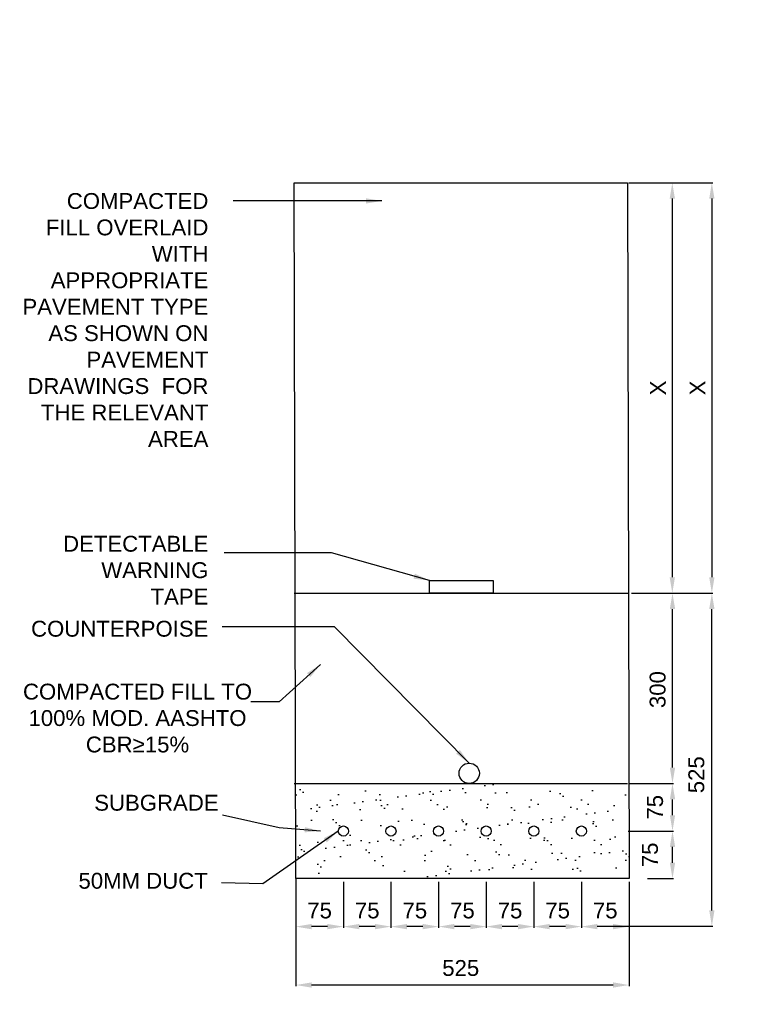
# Model space of a CAD drawing. Header units: metres. Extents: x -4024927 to 10167049, y -539908 to 13839353.
# Tile 44 of 211: x 1379580 to 1380750, y -170704 to -169152. Entities that reach past the tile are written whole.
import ezdxf

# ---------------------------------------------------------------- set-up
doc = ezdxf.new("R2010")
doc.units = ezdxf.units.M
doc.linetypes.add('CONTIUOUS', pattern=[0])
for name, color, linetype in [('B-3-E-AF09$0$e-anno-daro', 40, 'Continuous'), ('B-3-E-AF09$0$E-ANNO-T080', 2, 'Continuous'), ('B-3-E-AF09$0$E-DETL-DIM', 1, 'Continuous'), ('B-3-E-AF09$0$E-DETL-PATT', 10, 'Continuous'), ('B-3-E-AF09$0$EL2', 2, 'Continuous'), ('B-3-E-AF09$0$EL4', 4, 'Continuous'), ('B-3-E-AF09$0$EL7', 7, 'Continuous'), ('EL-AGLI-EQUP-PAPI-N-RefEdit0', 1, 'CONTIUOUS')]:
    doc.layers.add(name, color=color, linetype=linetype)
doc.styles.add('Arial', font='arial.ttf')
doc.styles.add('B-3-E-AF09$0$L100', font='arial.ttf')
doc.dimstyles.new('B-3-E-AF09$0$E-DETAIL', dxfattribs={"dimtxt": 200, "dimasz": 175, "dimexe": 0.18, "dimexo": 0.5, "dimgap": 50, "dimtad": 1, "dimdec": 0, "dimlfac": 0.1, "dimzin": 0, "dimdsep": 46, "dimtxsty": 'B-3-E-AF09$0$L100', "dimcen": 0, "dimadec": 0, "dimazin": 0, "dimtfac": 1, "dimtdec": 0, "dimtofl": 0, "dimtmove": 2, "dimatfit": 3, "dimfxl": 1, "dimtolj": 1, "dimtzin": 0, "dimarcsym": 0})

# ---------------------------------------------------------------- blocks, each defined once
blk = doc.blocks.new('*D1417')
at = {"layer": 'B-3-E-AF09$0$E-DETL-DIM', "color": 2, "linetype": 'Continuous', "lineweight": -2, "transparency": 16777216}
for p, q in [((1380543.7, -170055.5), (1380610, -170055.5)), ((1380608.2, -170330.5), (1380608.2, -170080.5)), ((1380539.4, -170355.5), (1380610, -170355.5))]:
    blk.add_line(p, q, dxfattribs=at)
at = {"layer": 'B-3-E-AF09$0$E-DETL-DIM', "color": 2, "linetype": 'Continuous', "transparency": 16777216}
for points in [[(1380604, -170080.5), (1380612.4, -170080.5), (1380608.2, -170055.5)], [(1380604, -170330.5), (1380612.4, -170330.5), (1380608.2, -170355.5)]]:
    blk.add_solid(points, dxfattribs=at)
at = {"layer": 'Defpoints', "color": 0, "linetype": 'Continuous', "transparency": 16777216}
for p in [(1380538.7, -170055.5), (1380608.2, -170055.5), (1380534.4, -170355.5, 132.2)]:
    blk.add_point(p, dxfattribs=at)
at = {"layer": 'B-3-E-AF09$0$E-DETL-DIM', "color": 2, "linetype": 'Continuous', "transparency": 16777216, "insert": (1380584.9, -170207.5), "char_height": 25, "attachment_point": 5, "rotation": 90, "style": 'Arial'}
blk.add_mtext('\\A1;300', dxfattribs=at)
blk = doc.blocks.new('*D1418')
at = {"layer": 'B-3-E-AF09$0$E-DETL-DIM', "color": 2, "linetype": 'Continuous', "lineweight": -2, "transparency": 16777216}
for p, q in [((1380014.7, -170510.3), (1380014.7, -170582.9)), ((1380089.7, -170510.3), (1380089.7, -170582.9)), ((1380064.7, -170581.1), (1380039.7, -170581.1))]:
    blk.add_line(p, q, dxfattribs=at)
at = {"layer": 'B-3-E-AF09$0$E-DETL-DIM', "color": 2, "linetype": 'Continuous', "transparency": 16777216}
for points in [[(1380039.7, -170576.9), (1380039.7, -170585.3), (1380014.7, -170581.1)], [(1380064.7, -170576.9), (1380064.7, -170585.3), (1380089.7, -170581.1)]]:
    blk.add_solid(points, dxfattribs=at)
at = {"layer": 'Defpoints', "color": 0, "linetype": 'Continuous', "transparency": 16777216}
for p in [(1380014.7, -170505.3), (1380089.7, -170505.3, -132.2), (1380014.7, -170581.1)]:
    blk.add_point(p, dxfattribs=at)
at = {"layer": 'B-3-E-AF09$0$E-DETL-DIM', "color": 2, "linetype": 'Continuous', "transparency": 16777216, "insert": (1380052.3, -170555.8), "char_height": 25, "attachment_point": 5, "style": 'Arial'}
blk.add_mtext('\\A1;75', dxfattribs=at)
blk = doc.blocks.new('*D1419')
at = {"layer": 'B-3-E-AF09$0$E-DETL-DIM', "color": 2, "linetype": 'Continuous', "lineweight": -2, "transparency": 16777216}
for p, q in [((1380539.4, -170355.5), (1380610, -170355.5)), ((1380608.2, -170405.5), (1380608.2, -170380.5)), ((1380538.5, -170430.5), (1380610, -170430.5))]:
    blk.add_line(p, q, dxfattribs=at)
at = {"layer": 'B-3-E-AF09$0$E-DETL-DIM', "color": 2, "linetype": 'Continuous', "transparency": 16777216}
for points in [[(1380604.1, -170380.5), (1380612.4, -170380.5), (1380608.2, -170355.5)], [(1380604.1, -170405.5), (1380612.4, -170405.5), (1380608.2, -170430.5)]]:
    blk.add_solid(points, dxfattribs=at)
at = {"layer": 'Defpoints', "color": 0, "linetype": 'Continuous', "transparency": 16777216}
for p in [(1380534.4, -170355.5), (1380608.2, -170355.5), (1380533.5, -170430.5)]:
    blk.add_point(p, dxfattribs=at)
at = {"layer": 'B-3-E-AF09$0$E-DETL-DIM', "color": 2, "linetype": 'Continuous', "transparency": 16777216, "insert": (1380580.9, -170393), "char_height": 25, "attachment_point": 5, "rotation": 90, "style": 'Arial'}
blk.add_mtext('\\A1;75', dxfattribs=at)
blk = doc.blocks.new('*D1420')
at = {"layer": 'B-3-E-AF09$0$E-DETL-DIM', "color": 2, "linetype": 'Continuous', "lineweight": -2, "transparency": 16777216}
for p, q in [((1380608.2, -169408.5), (1380672, -169408.5)), ((1380670.2, -169433.5), (1380670.2, -170030.5)), ((1380601.2, -170055.5), (1380672, -170055.5))]:
    blk.add_line(p, q, dxfattribs=at)
at = {"layer": 'B-3-E-AF09$0$E-DETL-DIM', "color": 2, "linetype": 'Continuous', "transparency": 16777216}
for points in [[(1380666.1, -169433.5), (1380674.4, -169433.5), (1380670.2, -169408.5)], [(1380666.1, -170030.5), (1380674.4, -170030.5), (1380670.2, -170055.5)]]:
    blk.add_solid(points, dxfattribs=at)
at = {"layer": 'Defpoints', "color": 0, "linetype": 'Continuous', "transparency": 16777216}
for p in [(1380603.2, -169408.5), (1380596.2, -170055.5), (1380670.2, -170055.5)]:
    blk.add_point(p, dxfattribs=at)
at = {"layer": 'B-3-E-AF09$0$E-DETL-DIM', "color": 2, "linetype": 'Continuous', "transparency": 16777216, "insert": (1380647.7, -169732), "char_height": 25, "attachment_point": 5, "rotation": 90, "style": 'Arial'}
blk.add_mtext('\\A1;X', dxfattribs=at)
blk = doc.blocks.new('*D1421')
at = {"layer": 'B-3-E-AF09$0$E-DETL-DIM', "color": 2, "linetype": 'Continuous', "lineweight": -2, "transparency": 16777216}
for p, q in [((1380539.4, -169408.5), (1380609.7, -169408.5)), ((1380607.9, -169433.5), (1380607.9, -170030.5)), ((1380543.7, -170055.5), (1380609.7, -170055.5))]:
    blk.add_line(p, q, dxfattribs=at)
at = {"layer": 'B-3-E-AF09$0$E-DETL-DIM', "color": 2, "linetype": 'Continuous', "transparency": 16777216}
for points in [[(1380603.8, -169433.5), (1380612.1, -169433.5), (1380607.9, -169408.5)], [(1380603.8, -170030.5), (1380612.1, -170030.5), (1380607.9, -170055.5)]]:
    blk.add_solid(points, dxfattribs=at)
at = {"layer": 'Defpoints', "color": 0, "linetype": 'Continuous', "transparency": 16777216}
for p in [(1380534.4, -169408.5, 97.2), (1380538.7, -170055.5), (1380607.9, -170055.5)]:
    blk.add_point(p, dxfattribs=at)
at = {"layer": 'B-3-E-AF09$0$E-DETL-DIM', "color": 2, "linetype": 'Continuous', "transparency": 16777216, "insert": (1380585.4, -169732), "char_height": 25, "attachment_point": 5, "rotation": 90, "style": 'Arial'}
blk.add_mtext('\\A1;X', dxfattribs=at)
blk = doc.blocks.new('*D1422')
at = {"layer": 'B-3-E-AF09$0$E-DETL-DIM', "color": 2, "linetype": 'Continuous', "lineweight": -2, "transparency": 16777216}
for p, q in [((1380543.7, -170055.5), (1380672, -170055.5)), ((1380670.2, -170555.5), (1380670.2, -170080.5)), ((1380512.5, -170580.5), (1380672, -170580.5))]:
    blk.add_line(p, q, dxfattribs=at)
at = {"layer": 'B-3-E-AF09$0$E-DETL-DIM', "color": 2, "linetype": 'Continuous', "transparency": 16777216}
for points in [[(1380666.1, -170080.5), (1380674.4, -170080.5), (1380670.2, -170055.5)], [(1380666.1, -170555.5), (1380674.4, -170555.5), (1380670.2, -170580.5)]]:
    blk.add_solid(points, dxfattribs=at)
at = {"layer": 'Defpoints', "color": 0, "linetype": 'Continuous', "transparency": 16777216}
for p in [(1380538.7, -170055.5), (1380670.2, -170055.5), (1380507.5, -170580.5, 132.2)]:
    blk.add_point(p, dxfattribs=at)
at = {"layer": 'B-3-E-AF09$0$E-DETL-DIM', "color": 2, "linetype": 'Continuous', "transparency": 16777216, "insert": (1380645.9, -170341.7), "char_height": 25, "attachment_point": 5, "rotation": 90, "style": 'Arial'}
blk.add_mtext('\\A1;525', dxfattribs=at)
blk = doc.blocks.new('*D1423')
at = {"layer": 'B-3-E-AF09$0$E-DETL-DIM', "color": 2, "linetype": 'Continuous', "lineweight": -2, "transparency": 16777216}
for p, q in [((1380014.7, -170505.3), (1380014.7, -170675)), ((1380539.7, -170510.3), (1380539.7, -170675)), ((1380514.7, -170673.2), (1380039.7, -170673.2))]:
    blk.add_line(p, q, dxfattribs=at)
at = {"layer": 'B-3-E-AF09$0$E-DETL-DIM', "color": 2, "linetype": 'Continuous', "transparency": 16777216}
for points in [[(1380039.7, -170669), (1380039.7, -170677.3), (1380014.7, -170673.2)], [(1380514.7, -170669), (1380514.7, -170677.3), (1380539.7, -170673.2)]]:
    blk.add_solid(points, dxfattribs=at)
at = {"layer": 'Defpoints', "color": 0, "linetype": 'Continuous', "transparency": 16777216}
for p in [(1380014.7, -170500.3, 264.4), (1380539.7, -170505.3), (1380014.7, -170673.2)]:
    blk.add_point(p, dxfattribs=at)
at = {"layer": 'B-3-E-AF09$0$E-DETL-DIM', "color": 2, "linetype": 'Continuous', "transparency": 16777216, "insert": (1380274.6, -170646.5), "char_height": 25, "attachment_point": 5, "style": 'Arial'}
blk.add_mtext('\\A1;525', dxfattribs=at)
blk = doc.blocks.new('*D1424')
at = {"layer": 'B-3-E-AF09$0$E-DETL-DIM', "color": 2, "linetype": 'Continuous', "lineweight": -2, "transparency": 16777216}
for p, q in [((1380089.7, -170510.3), (1380089.7, -170582.9)), ((1380164.7, -170510.3), (1380164.7, -170582.9)), ((1380139.7, -170581.1), (1380114.7, -170581.1))]:
    blk.add_line(p, q, dxfattribs=at)
at = {"layer": 'B-3-E-AF09$0$E-DETL-DIM', "color": 2, "linetype": 'Continuous', "transparency": 16777216}
for points in [[(1380114.7, -170576.9), (1380114.7, -170585.3), (1380089.7, -170581.1)], [(1380139.7, -170576.9), (1380139.7, -170585.3), (1380164.7, -170581.1)]]:
    blk.add_solid(points, dxfattribs=at)
at = {"layer": 'Defpoints', "color": 0, "linetype": 'Continuous', "transparency": 16777216}
for p in [(1380089.7, -170505.3), (1380164.7, -170505.3, 0), (1380089.7, -170581.1)]:
    blk.add_point(p, dxfattribs=at)
at = {"layer": 'B-3-E-AF09$0$E-DETL-DIM', "color": 2, "linetype": 'Continuous', "transparency": 16777216, "insert": (1380127.3, -170555.8), "char_height": 25, "attachment_point": 5, "style": 'Arial'}
blk.add_mtext('\\A1;75', dxfattribs=at)
blk = doc.blocks.new('*D1425')
at = {"layer": 'B-3-E-AF09$0$E-DETL-DIM', "color": 2, "linetype": 'Continuous', "lineweight": -2, "transparency": 16777216}
for p, q in [((1380164.7, -170510.3), (1380164.7, -170582.9)), ((1380239.7, -170510.3), (1380239.7, -170582.9)), ((1380214.7, -170581.1), (1380189.7, -170581.1))]:
    blk.add_line(p, q, dxfattribs=at)
at = {"layer": 'B-3-E-AF09$0$E-DETL-DIM', "color": 2, "linetype": 'Continuous', "transparency": 16777216}
for points in [[(1380189.7, -170576.9), (1380189.7, -170585.3), (1380164.7, -170581.1)], [(1380214.7, -170576.9), (1380214.7, -170585.3), (1380239.7, -170581.1)]]:
    blk.add_solid(points, dxfattribs=at)
at = {"layer": 'Defpoints', "color": 0, "linetype": 'Continuous', "transparency": 16777216}
for p in [(1380164.7, -170505.3), (1380239.7, -170505.3, -132.2), (1380164.7, -170581.1)]:
    blk.add_point(p, dxfattribs=at)
at = {"layer": 'B-3-E-AF09$0$E-DETL-DIM', "color": 2, "linetype": 'Continuous', "transparency": 16777216, "insert": (1380202.3, -170555.8), "char_height": 25, "attachment_point": 5, "style": 'Arial'}
blk.add_mtext('\\A1;75', dxfattribs=at)
blk = doc.blocks.new('*D1426')
at = {"layer": 'B-3-E-AF09$0$E-DETL-DIM', "color": 2, "linetype": 'Continuous', "lineweight": -2, "transparency": 16777216}
for p, q in [((1380539.4, -170355.5), (1380610, -170355.5)), ((1380608.2, -170405.5), (1380608.2, -170380.5)), ((1380538.5, -170430.5), (1380610, -170430.5))]:
    blk.add_line(p, q, dxfattribs=at)
at = {"layer": 'B-3-E-AF09$0$E-DETL-DIM', "color": 2, "linetype": 'Continuous', "transparency": 16777216}
for points in [[(1380604.1, -170380.5), (1380612.4, -170380.5), (1380608.2, -170355.5)], [(1380604.1, -170405.5), (1380612.4, -170405.5), (1380608.2, -170430.5)]]:
    blk.add_solid(points, dxfattribs=at)
at = {"layer": 'Defpoints', "color": 0, "linetype": 'Continuous', "transparency": 16777216}
for p in [(1380534.4, -170355.5), (1380608.2, -170355.5), (1380533.5, -170430.5)]:
    blk.add_point(p, dxfattribs=at)
at = {"layer": 'B-3-E-AF09$0$E-DETL-DIM', "color": 2, "linetype": 'Continuous', "transparency": 16777216, "insert": (1380580.9, -170393), "char_height": 25, "attachment_point": 5, "rotation": 90, "style": 'Arial'}
blk.add_mtext('\\A1;75', dxfattribs=at)
blk = doc.blocks.new('*D1427')
at = {"layer": 'B-3-E-AF09$0$E-DETL-DIM', "color": 2, "linetype": 'Continuous', "lineweight": -2, "transparency": 16777216}
for p, q in [((1380540.3, -170430.5), (1380610, -170430.5)), ((1380608.2, -170480.5), (1380608.2, -170455.5)), ((1380568.6, -170505.5), (1380610, -170505.5))]:
    blk.add_line(p, q, dxfattribs=at)
at = {"layer": 'B-3-E-AF09$0$E-DETL-DIM', "color": 2, "linetype": 'Continuous', "transparency": 16777216}
for points in [[(1380604.1, -170455.5), (1380612.4, -170455.5), (1380608.2, -170430.5)], [(1380604.1, -170480.5), (1380612.4, -170480.5), (1380608.2, -170505.5)]]:
    blk.add_solid(points, dxfattribs=at)
at = {"layer": 'Defpoints', "color": 0, "linetype": 'Continuous', "transparency": 16777216}
for p in [(1380535.3, -170430.5), (1380608.2, -170430.5), (1380563.6, -170505.5)]:
    blk.add_point(p, dxfattribs=at)
at = {"layer": 'B-3-E-AF09$0$E-DETL-DIM', "color": 2, "linetype": 'Continuous', "transparency": 16777216, "insert": (1380572.9, -170468), "char_height": 25, "attachment_point": 5, "rotation": 90, "style": 'Arial'}
blk.add_mtext('\\A1;75', dxfattribs=at)
blk = doc.blocks.new('*D1415')
at = {"layer": 'B-3-E-AF09$0$E-DETL-DIM', "color": 2, "linetype": 'Continuous', "lineweight": -2, "transparency": 16777216}
for p, q in [((1380239.7, -170510.3), (1380239.7, -170582.9)), ((1380314.7, -170510.3), (1380314.7, -170582.9)), ((1380289.7, -170581.1), (1380264.7, -170581.1))]:
    blk.add_line(p, q, dxfattribs=at)
at = {"layer": 'B-3-E-AF09$0$E-DETL-DIM', "color": 2, "linetype": 'Continuous', "transparency": 16777216}
for points in [[(1380264.7, -170576.9), (1380264.7, -170585.3), (1380239.7, -170581.1)], [(1380289.7, -170576.9), (1380289.7, -170585.3), (1380314.7, -170581.1)]]:
    blk.add_solid(points, dxfattribs=at)
at = {"layer": 'Defpoints', "color": 0, "linetype": 'Continuous', "transparency": 16777216}
for p in [(1380239.7, -170505.3), (1380314.7, -170505.3, -132.2), (1380239.7, -170581.1)]:
    blk.add_point(p, dxfattribs=at)
at = {"layer": 'B-3-E-AF09$0$E-DETL-DIM', "color": 2, "linetype": 'Continuous', "transparency": 16777216, "insert": (1380277.3, -170555.8), "char_height": 25, "attachment_point": 5, "style": 'Arial'}
blk.add_mtext('\\A1;75', dxfattribs=at)
blk = doc.blocks.new('*D1416')
at = {"layer": 'B-3-E-AF09$0$E-DETL-DIM', "color": 2, "linetype": 'Continuous', "lineweight": -2, "transparency": 16777216}
for p, q in [((1380314.7, -170510.3), (1380314.7, -170582.9)), ((1380389.7, -170510.3), (1380389.7, -170582.9)), ((1380364.7, -170581.1), (1380339.7, -170581.1))]:
    blk.add_line(p, q, dxfattribs=at)
at = {"layer": 'B-3-E-AF09$0$E-DETL-DIM', "color": 2, "linetype": 'Continuous', "transparency": 16777216}
for points in [[(1380339.7, -170576.9), (1380339.7, -170585.3), (1380314.7, -170581.1)], [(1380364.7, -170576.9), (1380364.7, -170585.3), (1380389.7, -170581.1)]]:
    blk.add_solid(points, dxfattribs=at)
at = {"layer": 'Defpoints', "color": 0, "linetype": 'Continuous', "transparency": 16777216}
for p in [(1380314.7, -170505.3), (1380389.7, -170505.3, -132.2), (1380314.7, -170581.1)]:
    blk.add_point(p, dxfattribs=at)
at = {"layer": 'B-3-E-AF09$0$E-DETL-DIM', "color": 2, "linetype": 'Continuous', "transparency": 16777216, "insert": (1380352.3, -170555.8), "char_height": 25, "attachment_point": 5, "style": 'Arial'}
blk.add_mtext('\\A1;75', dxfattribs=at)
blk = doc.blocks.new('*D1428')
at = {"layer": 'B-3-E-AF09$0$E-DETL-DIM', "color": 2, "linetype": 'Continuous', "lineweight": -2, "transparency": 16777216}
for p, q in [((1380389.7, -170510.3), (1380389.7, -170582.9)), ((1380464.7, -170510.3), (1380464.7, -170582.9)), ((1380439.7, -170581.1), (1380414.7, -170581.1))]:
    blk.add_line(p, q, dxfattribs=at)
at = {"layer": 'B-3-E-AF09$0$E-DETL-DIM', "color": 2, "linetype": 'Continuous', "transparency": 16777216}
for points in [[(1380414.7, -170576.9), (1380414.7, -170585.3), (1380389.7, -170581.1)], [(1380439.7, -170576.9), (1380439.7, -170585.3), (1380464.7, -170581.1)]]:
    blk.add_solid(points, dxfattribs=at)
at = {"layer": 'Defpoints', "color": 0, "linetype": 'Continuous', "transparency": 16777216}
for p in [(1380389.7, -170505.3), (1380464.7, -170505.3, -132.2), (1380389.7, -170581.1)]:
    blk.add_point(p, dxfattribs=at)
at = {"layer": 'B-3-E-AF09$0$E-DETL-DIM', "color": 2, "linetype": 'Continuous', "transparency": 16777216, "insert": (1380427.3, -170555.8), "char_height": 25, "attachment_point": 5, "style": 'Arial'}
blk.add_mtext('\\A1;75', dxfattribs=at)
blk = doc.blocks.new('*D1429')
at = {"layer": 'B-3-E-AF09$0$E-DETL-DIM', "color": 2, "linetype": 'Continuous', "lineweight": -2, "transparency": 16777216}
for p, q in [((1380464.7, -170510.3), (1380464.7, -170582.9)), ((1380539.7, -170510.3), (1380539.7, -170582.9)), ((1380514.7, -170581.1), (1380489.7, -170581.1))]:
    blk.add_line(p, q, dxfattribs=at)
at = {"layer": 'B-3-E-AF09$0$E-DETL-DIM', "color": 2, "linetype": 'Continuous', "transparency": 16777216}
for points in [[(1380489.7, -170576.9), (1380489.7, -170585.3), (1380464.7, -170581.1)], [(1380514.7, -170576.9), (1380514.7, -170585.3), (1380539.7, -170581.1)]]:
    blk.add_solid(points, dxfattribs=at)
at = {"layer": 'Defpoints', "color": 0, "linetype": 'Continuous', "transparency": 16777216}
for p in [(1380464.7, -170505.3), (1380539.7, -170505.3, -132.2), (1380464.7, -170581.1)]:
    blk.add_point(p, dxfattribs=at)
at = {"layer": 'B-3-E-AF09$0$E-DETL-DIM', "color": 2, "linetype": 'Continuous', "transparency": 16777216, "insert": (1380502.3, -170555.8), "char_height": 25, "attachment_point": 5, "style": 'Arial'}
blk.add_mtext('\\A1;75', dxfattribs=at)

msp = doc.modelspace()

# ---------------------------------------------------------------- hatches: boundary and pattern name
at = {"layer": 'B-3-E-AF09$0$E-DETL-PATT', "linetype": 'Continuous'}
h = msp.add_hatch(dxfattribs=at)
h.set_pattern_fill('AR-SAND', color=252)
h.set_pattern_definition([(37.5, (-11389.75, -2923.927), (-1.6000313, 48.9413237), [0, -38.608, 0, -43.18, 0, -41.275]), (7.5, (-11389.75, -2923.927), (44.9523283, 71.68251), [0, -20.828, 0, -34.798, 0, -13.335]), (327.5, (-11420.99, -2923.927), (79.099237, 0.1437185), [0, -12.7, 0, -45.72, 0, -59.69]), (317.5, (-11420.99, -2923.93), (76.3556452, 22.2929323), [0, -6.35, 0, -29.972, 0, -34.29])])
edge = h.paths.add_edge_path()
edge.add_arc((1380312.21, -170580.55), 3.48, 0, 360)
edge = h.paths.add_edge_path()
edge.add_arc((1380137.21, -170582.43), 3.43, 0, 360)
h.paths.add_polyline_path([(1380015.96, -170505.48), (1380540.17, -170505.48), (1380538.92, -170355.48), (1380014.37, -170355.48)])
edge = h.paths.add_edge_path(flags=16)
edge.add_line((1380093.91, -170494.53), (1380180.51, -170494.53))
edge.add_arc((1380137.21, -170586.76), 101.89, 64.84995, 115.15005)

# ---------------------------------------------------------------- linework, layer by layer
at = {"layer": 'B-3-E-AF09$0$EL2', "color": 4, "linetype": 'Continuous'}
for p, q in [((1380012.21, -170055.48, -4420.42), (1380538.69, -170055.47, -4420.42)), ((1380012.21, -170355.48, -4420.42), (1380537.2, -170355.48, -4420.42))]:
    msp.add_line(p, q, dxfattribs=at)
at = {"layer": 'B-3-E-AF09$0$EL2', "color": 4, "linetype": 'Continuous', "elevation": -4420.42}
msp.add_lwpolyline([(1380012.21, -169408.48), (1380537.21, -169408.48), (1380539.71, -170505.31), (1380014.71, -170505.31)], close=True, dxfattribs=at)
at = {"layer": 'B-3-E-AF09$0$EL4', "linetype": 'Continuous', "elevation": -4420.42}
msp.add_lwpolyline([(1380225.45, -170035.52), (1380325.45, -170035.52), (1380325.45, -170055.47), (1380225.45, -170055.47)], close=True, dxfattribs=at)
at = {"layer": 'B-3-E-AF09$0$EL7', "color": 3, "linetype": 'Continuous'}
for centre, radius in [((1380287.95, -170339.47, -4552.6), 16), ((1380089.71, -170430.48, -4420.42), 8), ((1380164.71, -170430.48, -4420.42), 8), ((1380239.71, -170430.48, -4420.42), 8), ((1380314.71, -170430.48, -4420.42), 8), ((1380389.71, -170430.48, -4420.42), 8), ((1380464.71, -170430.48, -4420.42), 8)]:
    msp.add_circle(centre, radius, dxfattribs=at)
at = {"layer": 'EL-AGLI-EQUP-PAPI-N-RefEdit0'}
msp.add_arc((3071061.1, 6743365.78), 7095987.63, 260.537675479, 260.537675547, dxfattribs=at)

# ---------------------------------------------------------------- texts
at = {"layer": 'B-3-E-AF09$0$E-ANNO-T080', "color": 2, "ltscale": 0.5, "char_height": 25, "style": 'Arial'}
for s, insert, width, attachment_point in [('\\pxqr;{\\fArial|b0|i0|c0|p34;COMPACTED FILL OVERLAID WITH APPROPRIATE PAVEMENT TYPE AS SHOWN ON PAVEMENT DRAWINGS  FOR THE RELEVANT AREA}', (1379582.64, -169424.82, -4420.42), 294.4369, 1), ('\\pxqr;{\\fArial|b0|i0|c0|p34;DETECTABLE WARNING TAPE}', (1379663.46, -169965.08, -4420.42), 213.6195, 1), ('\\pxqr;{\\C256; COUNTERPOISE}', (1379585.98, -170099.06, -4420.42), 291.0927, 1), ('COMPACTED FILL TO 100% MOD. AASHTO CBR≥15%', (1379765.39, -170198.19, -4023.86), 366.4204, 2), ('SUBGRADE', (1379697.19, -170373.36, -4420.42), 189.3889, 1), ('\\pxqr;50MM DUCT', (1379677.12, -170496.34, -4552.6), 198.959, 1)]:
    msp.add_mtext(s, dxfattribs=dict(at, insert=insert, width=width, attachment_point=attachment_point))

# ---------------------------------------------------------------- dimensions: what is measured, and where the dimension line sits
at = {"layer": 'B-3-E-AF09$0$E-DETL-DIM', "color": 2, "linetype": 'Continuous'}
for base, p1, p2, picture, middle in [((1380607.94, -170055.48, -4420.42), (1380534.38, -169408.48, -4323.21), (1380538.69, -170055.48, -4420.42), '*D1421', (1380585.44, -169731.98, -4420.42)), ((1380670.24, -170055.48, -4420.42), (1380603.24, -169408.48, -4420.42), (1380596.19, -170055.48, -4420.42), '*D1420', (1380647.74, -169731.98, -4420.42))]:
    dim = msp.add_linear_dim(base=base, p1=p1, p2=p2, angle=270, text='X', dimstyle='B-3-E-AF09$0$E-DETAIL', override={"dimscale": 10, "dimtxt": 2.5, "dimasz": 2.5, "dimgap": 1, "dimlfac": 1, "dimtxsty": 'Arial', "dimclrd": 2, "dimclre": 2, "dimclrt": 2}, dxfattribs=at)
    dim.commit()
    dim.dimension.update_dxf_attribs({"geometry": picture, "text_midpoint": middle})
for base, p1, p2, angle, picture, middle in [((1380670.23, -170055.48, -4420.42), (1380507.46, -170580.48, -4288.23), (1380538.69, -170055.48, -4420.42), 90, '*D1422', (1380645.88, -170341.7, -4420.42)), ((1380608.21, -170055.47, -4420.42), (1380534.37, -170355.48, -4288.23), (1380538.69, -170055.47, -4420.42), 90, '*D1417', (1380584.91, -170207.47, -4420.42)), ((1380608.23, -170355.48, -4420.42), (1380533.52, -170430.48, -4420.42), (1380534.42, -170355.48, -4420.42), 270, '*D1419', (1380580.85, -170392.98, -4420.42)), ((1380608.23, -170355.48, -4420.42), (1380533.52, -170430.48, -4420.42), (1380534.42, -170355.48, -4420.42), 270, '*D1426', (1380580.85, -170392.98, -4420.42)), ((1380608.23, -170430.48, -4420.42), (1380563.58, -170505.48, -4420.42), (1380535.31, -170430.48, -4420.42), 270, '*D1427', (1380572.85, -170467.98, -4420.42))]:
    dim = msp.add_linear_dim(base=base, p1=p1, p2=p2, angle=angle, dimstyle='B-3-E-AF09$0$E-DETAIL', override={"dimscale": 10, "dimtxt": 2.5, "dimasz": 2.5, "dimgap": 1, "dimlfac": 1, "dimtxsty": 'Arial', "dimclrd": 2, "dimclre": 2, "dimclrt": 2}, dxfattribs=at)
    dim.commit()
    dim.dimension.update_dxf_attribs({"geometry": picture, "text_midpoint": middle, "dimtype": 160})
for base, p1, p2, picture, middle in [((1380014.71, -170673.16, -4420.42), (1380539.71, -170505.31, -4420.42), (1380014.71, -170500.31, -4156.05), '*D1423', (1380274.61, -170646.47, -4420.42)), ((1380014.71, -170581.11, -4288.23), (1380089.71, -170505.31, -4420.42), (1380014.71, -170505.31, -4288.23), '*D1418', (1380052.27, -170555.82, -4288.23)), ((1380089.71, -170581.11, -4288.23), (1380164.71, -170505.31, -4288.23), (1380089.71, -170505.31, -4288.23), '*D1424', (1380127.27, -170555.82, -4288.23)), ((1380164.71, -170581.11, -4288.23), (1380239.71, -170505.31, -4420.42), (1380164.71, -170505.31, -4288.23), '*D1425', (1380202.27, -170555.82, -4288.23)), ((1380239.71, -170581.11, -4288.23), (1380314.71, -170505.31, -4420.42), (1380239.71, -170505.31, -4288.23), '*D1415', (1380277.27, -170555.82, -4288.23)), ((1380314.71, -170581.11, -4288.23), (1380389.71, -170505.31, -4420.42), (1380314.71, -170505.31, -4288.23), '*D1416', (1380352.27, -170555.82, -4288.23)), ((1380389.71, -170581.11, -4288.23), (1380464.71, -170505.31, -4420.42), (1380389.71, -170505.31, -4288.23), '*D1428', (1380427.27, -170555.82, -4288.23)), ((1380464.71, -170581.11, -4288.23), (1380539.71, -170505.31, -4420.42), (1380464.71, -170505.31, -4288.23), '*D1429', (1380502.27, -170555.82, -4288.23))]:
    dim = msp.add_linear_dim(base=base, p1=p1, p2=p2, dimstyle='B-3-E-AF09$0$E-DETAIL', override={"dimscale": 10, "dimtxt": 2.5, "dimasz": 2.5, "dimgap": 1, "dimlfac": 1, "dimtxsty": 'Arial', "dimclrd": 2, "dimclre": 2, "dimclrt": 2}, dxfattribs=at)
    dim.commit()
    dim.dimension.update_dxf_attribs({"geometry": picture, "text_midpoint": middle, "dimtype": 160})

# ---------------------------------------------------------------- leaders
at = {"layer": 'B-3-E-AF09$0$e-anno-daro', "color": 2, "linetype": 'Continuous'}
for points in [[(1380150.55, -169437.2, -4420.42), (1380039.3, -169437.19, -4420.42), (1379916.03, -169437.19, -4420.42)], [(1380225.45, -170035.52, -4288.23), (1380070.87, -169992.02, -4288.23), (1379901.73, -169992.02, -4288.23)], [(1380287.95, -170323.47, -4288.23), (1380075.95, -170108.64, -4288.23), (1379898.8, -170108.64, -4288.23)], [(1380053.7, -170167.69, -4288.23), (1379988.52, -170227.04, -4288.23), (1379943.85, -170227.04, -4288.23)], [(1380053.7, -170430.41, -4288.23), (1379988.52, -170425.22, -4288.23), (1379899.18, -170405.64, -4288.23)], [(1380081.71, -170430.48, -4420.42), (1379962.76, -170513.89, -4420.42), (1379897.88, -170511.89, -4420.42)]]:
    msp.add_leader(points, dimstyle='B-3-E-AF09$0$E-DETAIL', override={"dimscale": 10, "dimasz": 2.5}, dxfattribs=at)

doc.saveas('drawing.dxf')
